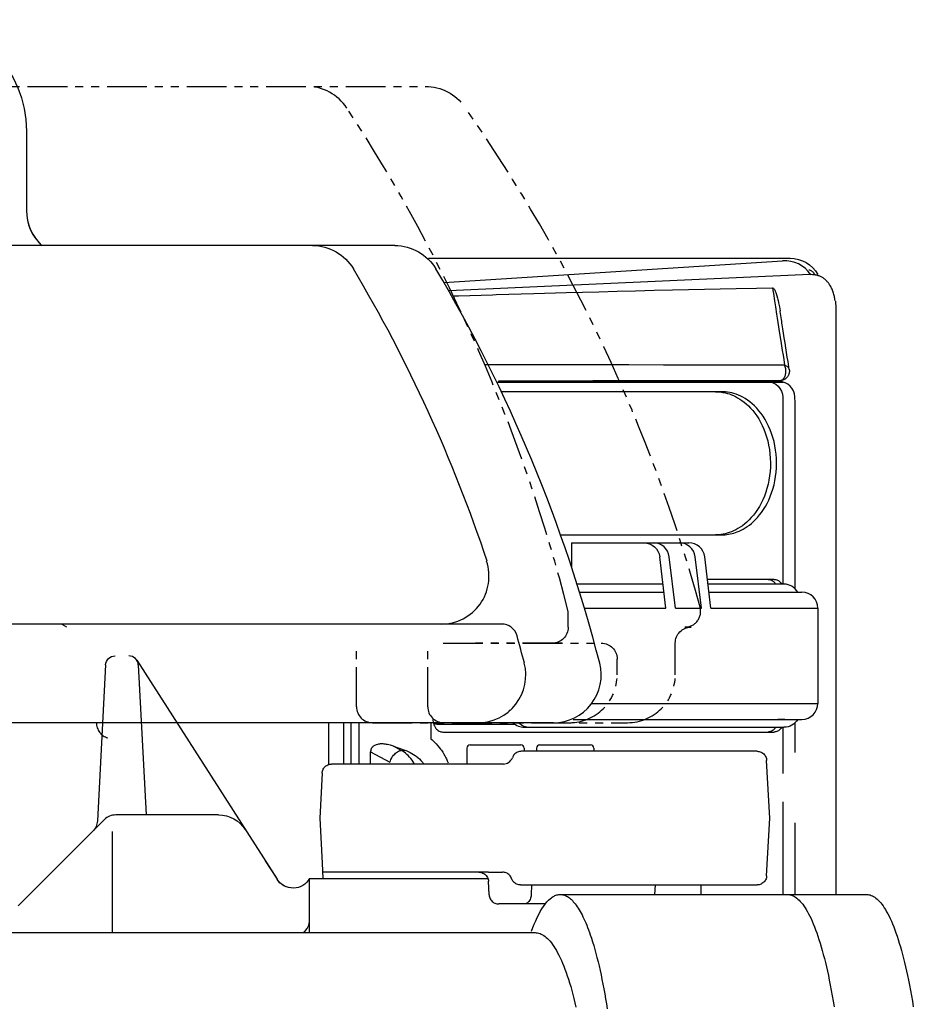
# Model space of a CAD drawing. Extents: x 98 to 2541, y 521 to 1479.
# Tile 6 of 6: x 2178 to 2459, y 1010 to 1320. Entities that reach past the tile are written whole.
import ezdxf

# ---------------------------------------------------------------- set-up
doc = ezdxf.new("R2010")
doc.units = 0
doc.header["$LTSCALE"] = 10
doc.linetypes.add('PHANTOM', pattern=[2.5, 1.25, -0.25, 0.25, -0.25, 0.25, -0.25])
doc.layers.get('0').update_dxf_attribs({"linetype": 'CONTINUOUS'})

msp = doc.modelspace()

# ---------------------------------------------------------------- linework, layer by layer
at = {"linetype": 'PHANTOM'}
for p, q in [((2055.35, 1299), (2305.42, 1299)), ((2350.27, 1129), (2350.27, 1134)), ((2350.27, 1129), (2350.27, 1134)), ((2192.67, 1129), (2191.17, 1129.87)), ((2192.67, 1129), (2191.17, 1129.87)), ((2388.92, 1129), (2386.9, 1129)), ((2388.92, 1129), (2386.9, 1129)), ((2283.74, 1104), (2283.74, 1124)), ((2283.74, 1104), (2283.74, 1124)), ((2306.11, 1104), (2306.11, 1124)), ((2306.11, 1104), (2306.11, 1124)), ((2310.97, 1124), (2360.67, 1124)), ((2310.97, 1124), (2360.67, 1124)), ((2348.41, 1124), (2321.14, 1124)), ((2348.41, 1124), (2321.14, 1124)), ((2383.92, 1114), (2383.92, 1124)), ((2383.92, 1114), (2383.92, 1124)), ((2365.67, 1114), (2365.67, 1119)), ((2365.67, 1114), (2365.67, 1119)), ((2288.74, 1099), (2368.92, 1099)), ((2288.74, 1099), (2368.92, 1099))]:
    msp.add_line(p, q, dxfattribs=at)
at = {"linetype": 'CONTINUOUS'}
for p, q in [((2180, 1285), (2180, 1260)), ((2180, 1285), (2180, 1260)), ((2180, 1285), (2180, 1260)), ((2180, 1285), (2180, 1260)), ((2295.78, 1249), (2061.12, 1249)), ((2295.78, 1249), (2061.12, 1249)), ((2306.31, 1245), (2420, 1245)), ((2311.21, 1237.34), (2417.63, 1244.2)), ((2327.81, 1206.05), (2417.69, 1206.05)), ((2415.83, 1206.25), (2416.89, 1206.54)), ((2416.4, 1206.33), (2417.56, 1206.63)), ((2416.92, 1206.54), (2416.9, 1206.52)), ((2417.69, 1206.05), (2417.83, 1206.05)), ((2398.53, 1203.05), (2329.25, 1203.05)), ((2417.69, 1201.28), (2417.69, 1142.55)), ((2347.86, 1158.05), (2398.53, 1158.05)), ((2351.31, 1155.55), (2388.21, 1155.55)), ((2351.31, 1155.55), (2351.31, 1147.97)), ((2381.01, 1135.05), (2379.03, 1151.16)), ((2384.01, 1135.05), (2382.03, 1151.16)), ((2392.15, 1135.05), (2390.18, 1151.16)), ((2395.15, 1135.05), (2393.18, 1151.16)), ((2380.09, 1142.55), (2353.06, 1142.55)), ((2415, 1144.05), (2394.05, 1144.05)), ((2418.08, 1142.55), (2394.23, 1142.55)), ((2353.85, 1140.05), (2380.4, 1140.05)), ((2394.54, 1140.05), (2423.74, 1140.05)), ((2355.37, 1135.05), (2381.01, 1135.05)), ((2384.01, 1135.05), (2392.15, 1135.05)), ((2395.15, 1135.05), (2428.74, 1135.05)), ((2428.74, 1135.05), (2428.74, 1105.05)), ((2329.36, 1130), (2157.82, 1130)), ((2214.68, 1118.62), (2258.75, 1049.76)), ((2204.85, 1117.16), (2202.28, 1068.13)), ((2215.15, 1117.16), (2217.62, 1070)), ((2357.69, 1105.05), (2428.74, 1105.05)), ((2345.65, 1099), (2159.16, 1099)), ((2275, 1086), (2275, 1099)), ((2279.59, 1099), (2279.59, 1086)), ((2351.79, 1100.05), (2423.74, 1100.05)), ((2418.34, 1100.05), (2416.14, 1100.05)), ((2309.38, 1098.55), (2333.51, 1098.55)), ((2310.82, 1096.05), (2415, 1096.05)), ((2336.51, 1097.55), (2418.08, 1097.55)), ((2417.69, 1097.55), (2417.69, 1082.99)), ((2288.17, 1086), (2288.17, 1089.86)), ((2288.17, 1089.86), (2294.21, 1086.59)), ((2297.82, 1090.28), (2295.39, 1091.6)), ((2297.82, 1090.28), (2298.92, 1090.36)), ((2318.43, 1091), (2318.43, 1086)), ((2319.43, 1092), (2335.43, 1092)), ((2409.65, 1090), (2335.55, 1090)), ((2336.43, 1091), (2336.43, 1090)), ((2340.29, 1091), (2340.29, 1090)), ((2341.29, 1092), (2357.29, 1092)), ((2358.29, 1091), (2358.29, 1090)), ((2413.6, 1069), (2412.65, 1087.16)), ((2325.18, 1086), (2275.91, 1086)), ((2329.89, 1086), (2325.18, 1086)), ((2272.92, 1083.16), (2272.17, 1069)), ((2417.69, 1074.11), (2417.69, 1045)), ((2177.43, 1041.46), (2204.91, 1068.94)), ((2240.33, 1070), (2208.04, 1070)), ((2272.17, 1069), (2272.92, 1054.84)), ((2412.65, 1050.84), (2413.6, 1069)), ((2421.57, 1045), (2421.57, 1067.52)), ((2207, 1033), (2207, 1064.75)), ((2255, 1055.62), (2258.75, 1049.76)), ((2272.92, 1054.84), (2273.17, 1050)), ((2269, 1033), (2269, 1050)), ((2269, 1050), (2325.06, 1050)), ((2325.18, 1052), (2273.07, 1052)), ((2302.38, 1050), (2325.06, 1050)), ((2325.18, 1052), (2329.64, 1052)), ((2325.45, 1044.84), (2325.22, 1049.16)), ((2335.3, 1048), (2340.51, 1048)), ((2335.3, 1048), (2409.65, 1048)), ((2338.74, 1048), (2338.62, 1044.84)), ((2377.52, 1044.84), (2377.69, 1048)), ((2392, 1048), (2392, 1045)), ((2347.77, 1045), (2444.08, 1045)), ((2377.52, 1044.84), (2377.54, 1044.84)), ((2328.45, 1042), (2328.46, 1042)), ((2343.06, 1042), (2328.45, 1042)), ((2157, 1033), (2339.87, 1033))]:
    msp.add_line(p, q, dxfattribs=at)
for points in [[(2425.92, 1241.34, 0), (2426.14, 1241.31, 0), (2426.36, 1241.25, 0), (2426.58, 1241.16, 0), (2426.79, 1241.03, 0), (2426.99, 1240.87, 0), (2427.19, 1240.69, 0), (2427.36, 1240.48, 0), (2427.52, 1240.25, 0), (2427.66, 1240, 0), (2427.78, 1239.74, 0)], [(2427.78, 1239.74, 0), (2427.42, 1239.77, 0), (2427.05, 1239.81, 0), (2426.66, 1239.86, 0), (2426.52, 1239.89, 0), (2426.37, 1239.92, 0), (2426.31, 1239.93, 0), (2426.24, 1239.93, 0), (2312.72, 1234.72, 0)], [(2434.15, 1231.6, 0), (2434.11, 1231.99, 0), (2434.05, 1232.38, 0), (2434, 1232.69, 0), (2433.94, 1233, 0), (2433.87, 1233.3, 0), (2433.78, 1233.65, 0), (2433.68, 1234, 0), (2433.58, 1234.31, 0), (2433.47, 1234.62, 0), (2433.34, 1234.96, 0), (2433.21, 1235.28, 0), (2433.07, 1235.56, 0), (2432.94, 1235.84, 0), (2432.77, 1236.14, 0), (2432.6, 1236.43, 0), (2432.43, 1236.69, 0), (2432.26, 1236.94, 0), (2432.15, 1237.09, 0), (2432.04, 1237.24, 0), (2431.88, 1237.44, 0), (2431.71, 1237.64, 0), (2431.53, 1237.82, 0), (2431.33, 1238.03, 0), (2431.12, 1238.22, 0), (2430.91, 1238.4, 0), (2430.7, 1238.57, 0), (2430.54, 1238.69, 0), (2430.37, 1238.8, 0), (2430.21, 1238.91, 0), (2429.97, 1239.05, 0), (2429.74, 1239.17, 0), (2429.53, 1239.27, 0), (2429.33, 1239.36, 0), (2429.12, 1239.44, 0), (2428.88, 1239.52, 0), (2428.65, 1239.59, 0), (2428.39, 1239.65, 0), (2428.14, 1239.7, 0), (2427.96, 1239.72, 0), (2427.78, 1239.74, 0)], [(2314.45, 1233.15, 0), (2315.77, 1233.19, 0), (2326.5, 1233.53, 0), (2327.6, 1233.56, 0), (2339.43, 1233.92, 0), (2349.64, 1234.21, 0), (2359.85, 1234.49, 0), (2365.65, 1234.65, 0), (2371.45, 1234.8, 0), (2377.25, 1234.94, 0), (2383.05, 1235.08, 0), (2393.06, 1235.31, 0), (2398.06, 1235.42, 0), (2403.07, 1235.52, 0), (2409.48, 1235.65, 0), (2414.48, 1235.74, 0)], [(2414.47, 1235.73, 0), (2414.64, 1235.69, 0), (2414.72, 1235.64, 0), (2414.81, 1235.56, 0), (2414.91, 1235.44, 0), (2415, 1235.3, 0), (2415.11, 1235.13, 0), (2415.21, 1234.93, 0), (2415.32, 1234.68, 0), (2415.52, 1234.19, 0), (2415.63, 1233.88, 0), (2415.85, 1233.2, 0), (2416.07, 1232.42, 0), (2416.17, 1232.02, 0), (2416.26, 1231.67, 0), (2416.41, 1230.99, 0), (2416.58, 1230.17, 0), (2416.66, 1229.74, 0), (2416.78, 1229.05, 0), (2416.86, 1228.52, 0)], [(2414.48, 1235.73, 0), (2414.62, 1234.84, 0), (2414.75, 1233.97, 0), (2414.88, 1233.15, 0), (2415, 1232.37, 0), (2415.11, 1231.65, 0), (2415.22, 1230.97, 0), (2415.32, 1230.34, 0), (2415.41, 1229.74, 0), (2415.77, 1227.41, 0), (2415.87, 1226.8, 0), (2415.97, 1226.16, 0), (2416.18, 1224.84, 0), (2416.4, 1223.44, 0), (2416.63, 1221.99, 0), (2417.1, 1218.98, 0), (2417.34, 1217.47, 0), (2417.57, 1216, 0), (2417.8, 1214.56, 0), (2418.02, 1213.14, 0), (2418.3, 1211.39, 0)], [(2434.45, 1045, 0), (2434.45, 1229.84, 0), (2434.45, 1229.85, 0), (2434.45, 1229.86, 0), (2434.45, 1229.87, 0), (2434.45, 1229.88, 0), (2434.45, 1229.89, 0), (2434.45, 1229.9, 0), (2434.45, 1229.91, 0), (2434.45, 1229.91, 0), (2434.45, 1229.92, 0), (2434.45, 1229.93, 0), (2434.45, 1229.94, 0), (2434.45, 1229.95, 0), (2434.45, 1229.96, 0), (2434.45, 1229.97, 0), (2434.45, 1229.98, 0), (2434.45, 1229.99, 0), (2434.45, 1230, 0), (2434.45, 1230, 0), (2434.45, 1230.01, 0), (2434.45, 1230.02, 0), (2434.45, 1230.03, 0), (2434.45, 1230.04, 0), (2434.45, 1230.05, 0), (2434.45, 1230.06, 0), (2434.45, 1230.06, 0), (2434.45, 1230.07, 0), (2434.45, 1230.08, 0), (2434.45, 1230.09, 0), (2434.45, 1230.1, 0), (2434.45, 1230.11, 0), (2434.45, 1230.11, 0), (2434.45, 1230.12, 0), (2434.45, 1230.13, 0), (2434.45, 1230.14, 0), (2434.45, 1230.15, 0), (2434.45, 1230.29, 0), (2434.44, 1230.43, 0), (2434.44, 1230.45, 0), (2434.44, 1230.48, 0), (2434.44, 1230.5, 0), (2434.44, 1230.53, 0), (2434.44, 1230.55, 0), (2434.44, 1230.58, 0), (2434.44, 1230.61, 0), (2434.44, 1230.63, 0), (2434.44, 1230.66, 0), (2434.44, 1230.69, 0), (2434.44, 1230.71, 0), (2434.43, 1230.82, 0), (2434.43, 1230.92, 0), (2434.42, 1231.02, 0), (2434.42, 1231.09, 0), (2434.42, 1231.15, 0), (2434.42, 1231.22, 0), (2434.41, 1231.28, 0), (2434.41, 1231.41, 0), (2434.4, 1231.53, 0), (2434.4, 1231.53, 0)], [(2419.76, 1210, 0), (2419.36, 1212.51, 0), (2419.14, 1213.91, 0), (2418.92, 1215.34, 0), (2418.68, 1216.88, 0), (2418.43, 1218.43, 0), (2418.19, 1219.98, 0), (2417.95, 1221.5, 0), (2417.75, 1222.79, 0), (2417.56, 1224.04, 0), (2417.47, 1224.64, 0), (2417.38, 1225.22, 0), (2417.29, 1225.79, 0), (2417.2, 1226.34, 0), (2416.9, 1228.27, 0), (2416.86, 1228.52, 0)], [(2418.3, 1211.39, 0), (2416.43, 1211.39, 0), (2414.59, 1211.39, 0), (2412.77, 1211.39, 0), (2410.98, 1211.4, 0), (2409.21, 1211.4, 0), (2407.46, 1211.4, 0), (2405.74, 1211.4, 0), (2404.05, 1211.4, 0), (2402.39, 1211.41, 0), (2400.75, 1211.41, 0), (2399.14, 1211.41, 0), (2397.56, 1211.41, 0), (2396.01, 1211.41, 0), (2394.48, 1211.42, 0), (2392.98, 1211.42, 0), (2391.5, 1211.42, 0), (2388.59, 1211.42, 0), (2385.74, 1211.43, 0), (2382.95, 1211.43, 0), (2380.2, 1211.43, 0), (2369.34, 1211.45, 0), (2363.88, 1211.45, 0), (2361.12, 1211.46, 0), (2358.34, 1211.46, 0), (2355.53, 1211.46, 0), (2352.69, 1211.47, 0), (2349.81, 1211.47, 0), (2346.91, 1211.47, 0), (2335.19, 1211.49, 0), (2332.3, 1211.49, 0), (2329.45, 1211.49, 0), (2326.66, 1211.5, 0), (2323.92, 1211.5, 0)], [(2416.89, 1206.54, 0), (2417.09, 1206.57, 0), (2417.3, 1206.64, 0), (2417.5, 1206.74, 0), (2417.69, 1206.88, 0), (2417.87, 1207.06, 0), (2418.04, 1207.26, 0), (2418.2, 1207.49, 0), (2418.33, 1207.74, 0), (2418.45, 1208.01, 0), (2418.54, 1208.29, 0), (2418.61, 1208.59, 0), (2418.67, 1208.9, 0), (2418.7, 1209.23, 0), (2418.71, 1209.56, 0), (2418.69, 1209.89, 0), (2418.66, 1210.22, 0), (2418.6, 1210.54, 0), (2418.51, 1210.85, 0), (2418.41, 1211.13, 0), (2418.3, 1211.39, 0)], [(2418.3, 1211.39, 0), (2418.53, 1211.31, 0), (2418.75, 1211.21, 0), (2418.95, 1211.1, 0), (2419.14, 1210.97, 0), (2419.3, 1210.83, 0), (2419.44, 1210.67, 0), (2419.56, 1210.51, 0), (2419.65, 1210.34, 0), (2419.72, 1210.17, 0), (2419.75, 1210, 0)], [(2419.75, 1210, 0), (2419.77, 1209.91, 0), (2419.78, 1209.82, 0), (2419.78, 1209.74, 0), (2419.79, 1209.67, 0), (2419.79, 1209.52, 0), (2419.79, 1209.42, 0), (2419.78, 1209.32, 0), (2419.78, 1209.26, 0), (2419.77, 1209.2, 0), (2419.76, 1209.13, 0), (2419.75, 1209.06, 0), (2419.74, 1208.99, 0), (2419.73, 1208.91, 0), (2419.7, 1208.79, 0), (2419.66, 1208.66, 0), (2419.61, 1208.51, 0), (2419.56, 1208.37, 0), (2419.49, 1208.22, 0), (2419.41, 1208.07, 0), (2419.31, 1207.91, 0), (2419.21, 1207.76, 0), (2419.08, 1207.6, 0), (2419, 1207.5, 0), (2418.9, 1207.4, 0), (2418.79, 1207.3, 0), (2418.68, 1207.2, 0), (2418.57, 1207.11, 0), (2418.44, 1207.03, 0), (2418.31, 1206.95, 0), (2418.17, 1206.87, 0), (2418.03, 1206.8, 0), (2417.9, 1206.75, 0), (2417.78, 1206.7, 0), (2417.64, 1206.66, 0), (2417.6, 1206.64, 0), (2417.56, 1206.63, 0)], [(2416.58, 1206.23, 0), (2413.42, 1206.25, 0), (2411.74, 1206.26, 0), (2410.12, 1206.27, 0), (2409.35, 1206.27, 0), (2408.6, 1206.27, 0), (2407.88, 1206.27, 0), (2407.2, 1206.27, 0), (2400.7, 1206.27, 0), (2394.15, 1206.26, 0), (2387.56, 1206.26, 0), (2380.92, 1206.26, 0), (2374.08, 1206.25, 0), (2367.19, 1206.25, 0), (2360.25, 1206.24, 0), (2353.26, 1206.24, 0), (2347.06, 1206.23, 0), (2340.83, 1206.23, 0), (2334.56, 1206.23, 0), (2328.25, 1206.22, 0)], [(2328.44, 1206.5, 0), (2331.1, 1206.5, 0), (2333.8, 1206.51, 0), (2339.25, 1206.51, 0), (2344.73, 1206.51, 0), (2347.45, 1206.51, 0), (2350.15, 1206.51, 0), (2352.82, 1206.51, 0), (2355.45, 1206.51, 0), (2358.06, 1206.52, 0), (2360.65, 1206.52, 0), (2365.76, 1206.52, 0), (2370.84, 1206.52, 0), (2375.9, 1206.52, 0), (2378.44, 1206.52, 0), (2381, 1206.52, 0), (2383.6, 1206.53, 0), (2386.23, 1206.53, 0), (2388.92, 1206.53, 0), (2391.68, 1206.53, 0), (2393.08, 1206.53, 0), (2394.51, 1206.53, 0), (2395.96, 1206.53, 0), (2397.43, 1206.53, 0), (2398.92, 1206.53, 0), (2400.44, 1206.53, 0), (2401.98, 1206.53, 0), (2403.55, 1206.53, 0), (2405.14, 1206.53, 0), (2406.76, 1206.53, 0), (2408.4, 1206.53, 0), (2410.05, 1206.53, 0), (2411.74, 1206.53, 0), (2413.44, 1206.54, 0), (2416.9, 1206.54, 0)], [(2412.71, 1206.28, 0), (2411.23, 1206.28, 0), (2409.8, 1206.29, 0), (2409.12, 1206.29, 0), (2408.46, 1206.29, 0), (2407.82, 1206.29, 0), (2407.21, 1206.29, 0), (2400.71, 1206.29, 0), (2394.16, 1206.28, 0), (2387.56, 1206.28, 0), (2380.92, 1206.28, 0), (2374.07, 1206.27, 0), (2367.18, 1206.27, 0), (2360.24, 1206.26, 0), (2353.25, 1206.26, 0)], [(2416.4, 1206.33, 0), (2416.24, 1206.29, 0), (2416.07, 1206.26, 0), (2415.83, 1206.25, 0)], [(2417.56, 1206.63, 0), (2417.41, 1206.6, 0), (2417.25, 1206.57, 0), (2417.1, 1206.55, 0)], [(2396.61, 1203.05, 0), (2397.06, 1203.04, 0), (2397.52, 1203.02, 0), (2397.97, 1202.98, 0), (2398.42, 1202.92, 0), (2398.88, 1202.85, 0), (2399.33, 1202.77, 0), (2399.77, 1202.67, 0), (2400.22, 1202.55, 0)], [(2398.51, 1202.91, 0), (2399.09, 1202.81, 0), (2399.69, 1202.69, 0), (2400.29, 1202.53, 0), (2400.92, 1202.34, 0), (2401.55, 1202.1, 0), (2402.2, 1201.83, 0), (2402.86, 1201.52, 0), (2403.53, 1201.16, 0), (2404.2, 1200.75, 0), (2404.88, 1200.29, 0), (2405.57, 1199.77, 0), (2406.25, 1199.2, 0), (2406.93, 1198.57, 0), (2407.6, 1197.88, 0), (2408.26, 1197.13, 0), (2408.91, 1196.31, 0), (2409.53, 1195.43, 0), (2410.14, 1194.49, 0), (2410.71, 1193.48, 0), (2411.25, 1192.42, 0), (2411.75, 1191.29, 0), (2412.21, 1190.11, 0), (2412.62, 1188.88, 0), (2412.98, 1187.6, 0), (2413.27, 1186.28, 0), (2413.51, 1184.92, 0), (2413.69, 1183.54, 0), (2413.8, 1182.14, 0), (2413.84, 1180.72, 0), (2413.82, 1179.3, 0), (2413.73, 1177.94, 0), (2413.57, 1176.58, 0), (2413.36, 1175.24, 0), (2413.08, 1173.94, 0), (2412.75, 1172.66, 0), (2412.36, 1171.42, 0), (2411.92, 1170.23, 0), (2411.44, 1169.09, 0), (2410.91, 1168, 0), (2410.35, 1166.97, 0), (2409.75, 1166, 0), (2409.13, 1165.09, 0), (2408.48, 1164.24, 0), (2407.81, 1163.45, 0), (2407.13, 1162.73, 0), (2406.44, 1162.07, 0), (2405.74, 1161.47, 0), (2405.03, 1160.92, 0), (2404.33, 1160.43, 0), (2403.62, 1160, 0), (2402.93, 1159.62, 0), (2402.24, 1159.28, 0), (2401.56, 1159, 0), (2400.89, 1158.76, 0), (2400.23, 1158.55, 0), (2399.59, 1158.39, 0), (2398.96, 1158.26, 0), (2398.35, 1158.17, 0), (2397.75, 1158.1, 0), (2397.17, 1158.06, 0), (2396.61, 1158.05, 0)], [(2402.82, 1158.76, 0), (2403.42, 1158.97, 0), (2404.03, 1159.22, 0), (2404.65, 1159.51, 0), (2405.28, 1159.84, 0), (2405.92, 1160.22, 0), (2406.56, 1160.64, 0), (2407.22, 1161.11, 0), (2407.87, 1161.63, 0), (2408.52, 1162.21, 0), (2409.17, 1162.84, 0), (2409.81, 1163.54, 0), (2410.45, 1164.29, 0), (2411.06, 1165.1, 0), (2411.66, 1165.97, 0), (2412.24, 1166.91, 0), (2412.79, 1167.9, 0), (2413.31, 1168.96, 0), (2413.79, 1170.07, 0), (2414.22, 1171.24, 0), (2414.62, 1172.46, 0), (2414.96, 1173.72, 0), (2415.24, 1175.03, 0), (2415.47, 1176.37, 0), (2415.64, 1177.74, 0), (2415.74, 1179.14, 0), (2415.77, 1180.54, 0), (2415.74, 1181.96, 0), (2415.63, 1183.37, 0), (2415.47, 1184.72, 0), (2415.25, 1186.05, 0), (2414.96, 1187.36, 0), (2414.62, 1188.64, 0), (2414.22, 1189.87, 0), (2413.77, 1191.07, 0), (2413.27, 1192.21, 0), (2412.73, 1193.31, 0), (2412.15, 1194.34, 0), (2411.54, 1195.32, 0), (2410.9, 1196.23, 0), (2410.23, 1197.08, 0), (2409.54, 1197.87, 0), (2408.83, 1198.59, 0), (2408.12, 1199.25, 0), (2407.39, 1199.85, 0), (2406.66, 1200.39, 0), (2405.93, 1200.87, 0), (2405.21, 1201.3, 0), (2404.49, 1201.67, 0), (2403.77, 1201.99, 0), (2403.07, 1202.26, 0), (2402.38, 1202.48, 0), (2401.7, 1202.67, 0), (2401.03, 1202.81, 0), (2400.38, 1202.92, 0), (2399.75, 1202.99, 0), (2399.13, 1203.04, 0), (2398.53, 1203.05, 0)], [(2421.57, 1141.14, 0), (2421.57, 1199.64, 0), (2421.56, 1200.22, 0), (2421.55, 1200.82, 0), (2421.52, 1201.44, 0)], [(2398.53, 1158.05, 0), (2399.07, 1158.06, 0), (2399.61, 1158.09, 0), (2400.15, 1158.15, 0), (2400.69, 1158.23, 0), (2401.23, 1158.33, 0), (2401.76, 1158.45, 0), (2402.29, 1158.59, 0), (2402.82, 1158.76, 0)], [(2413.08, 1144.05, 0), (2413.34, 1144.03, 0), (2413.61, 1143.99, 0), (2413.88, 1143.91, 0), (2414.15, 1143.8, 0), (2414.4, 1143.66, 0), (2414.65, 1143.48, 0), (2414.88, 1143.28, 0), (2415.1, 1143.06, 0), (2415.29, 1142.81, 0), (2415.47, 1142.55, 0)], [(2415, 1144.05, 0), (2415.27, 1144.03, 0), (2415.54, 1143.99, 0), (2415.81, 1143.91, 0), (2416.07, 1143.8, 0), (2416.33, 1143.66, 0), (2416.58, 1143.48, 0), (2416.81, 1143.28, 0), (2417.02, 1143.06, 0), (2417.22, 1142.81, 0), (2417.4, 1142.55, 0)], [(2282.05, 1086, 0), (2282.05, 1099, 0)], [(2284.44, 1099, 0), (2284.44, 1086, 0)], [(2307.13, 1099, 0), (2307.13, 1093.9, 0)], [(2307.76, 1100.05, 0), (2307.77, 1099.64, 0), (2307.83, 1099.22, 0), (2307.91, 1098.79, 0), (2308.04, 1098.37, 0), (2308.21, 1097.96, 0), (2308.42, 1097.58, 0), (2308.66, 1097.22, 0), (2308.89, 1096.95, 0), (2309.15, 1096.7, 0), (2309.42, 1096.5, 0), (2309.69, 1096.33, 0), (2309.98, 1096.2, 0), (2310.26, 1096.12, 0), (2310.55, 1096.07, 0), (2310.82, 1096.05, 0)], [(2421.57, 1089.58, 0), (2421.57, 1097.4, 0), (2421.57, 1098.96, 0)], [(2415.47, 1097.55, 0), (2415.29, 1097.29, 0), (2415.1, 1097.04, 0), (2414.88, 1096.82, 0), (2414.65, 1096.62, 0), (2414.4, 1096.45, 0), (2414.15, 1096.3, 0), (2413.88, 1096.19, 0), (2413.61, 1096.11, 0), (2413.34, 1096.07, 0), (2413.08, 1096.05, 0)], [(2417.4, 1097.55, 0), (2417.22, 1097.29, 0), (2417.02, 1097.04, 0), (2416.81, 1096.82, 0), (2416.58, 1096.62, 0), (2416.33, 1096.45, 0), (2416.07, 1096.3, 0), (2415.81, 1096.19, 0), (2415.54, 1096.11, 0), (2415.27, 1096.07, 0), (2415, 1096.05, 0)], [(2307.13, 1093.9, 0), (2307.49, 1093.58, 0), (2308.02, 1093.09, 0), (2308.4, 1092.72, 0), (2308.78, 1092.31, 0), (2309.27, 1091.77, 0), (2309.71, 1091.23, 0), (2310.12, 1090.7, 0), (2310.4, 1090.31, 0), (2310.82, 1089.69, 0), (2311.09, 1089.26, 0), (2311.51, 1088.53, 0), (2311.82, 1087.93, 0), (2311.98, 1087.61, 0), (2312.27, 1086.99, 0), (2312.54, 1086.35, 0), (2312.55, 1086.34, 0)], [(2295.39, 1091.6, 0), (2295.01, 1091.72, 0), (2294.39, 1091.9, 0), (2293.85, 1092.04, 0), (2293.5, 1092.11, 0), (2293.15, 1092.18, 0), (2292.8, 1092.23, 0), (2292.41, 1092.27, 0), (2292.1, 1092.3, 0), (2291.8, 1092.31, 0), (2291.49, 1092.31, 0), (2291.18, 1092.3, 0), (2290.91, 1092.28, 0), (2290.65, 1092.24, 0), (2290.29, 1092.17, 0), (2289.9, 1092.06, 0), (2289.65, 1091.97, 0), (2289.42, 1091.86, 0), (2289.2, 1091.74, 0), (2289.03, 1091.61, 0), (2288.87, 1091.48, 0), (2288.72, 1091.34, 0), (2288.6, 1091.19, 0), (2288.51, 1091.06, 0), (2288.39, 1090.87, 0), (2288.32, 1090.7, 0), (2288.26, 1090.52, 0), (2288.22, 1090.36, 0), (2288.19, 1090.2, 0), (2288.17, 1090.03, 0), (2288.17, 1089.86, 0)], [(2294.21, 1086.59, 0), (2294.37, 1087.02, 0), (2294.56, 1087.47, 0), (2294.8, 1087.91, 0), (2295.08, 1088.35, 0), (2295.39, 1088.76, 0), (2295.73, 1089.14, 0), (2296.03, 1089.42, 0), (2296.34, 1089.67, 0), (2296.66, 1089.88, 0), (2296.97, 1090.05, 0), (2297.27, 1090.17, 0), (2297.55, 1090.24, 0), (2297.82, 1090.28, 0)], [(2295.39, 1091.6, 0), (2297.16, 1090.98, 0), (2298.92, 1090.36, 0)], [(2301.88, 1086.17, 0), (2301.55, 1086.71, 0), (2301.19, 1087.24, 0), (2300.82, 1087.73, 0), (2300.43, 1088.19, 0), (2300.02, 1088.63, 0), (2299.6, 1089.03, 0), (2299.16, 1089.39, 0), (2298.72, 1089.72, 0), (2298.27, 1090.02, 0), (2297.82, 1090.28, 0)], [(2298.92, 1090.36, 0), (2299.57, 1090.11, 0), (2300.21, 1089.83, 0), (2300.58, 1089.65, 0), (2301.12, 1089.35, 0), (2301.68, 1089.01, 0), (2302.2, 1088.65, 0), (2302.48, 1088.44, 0), (2303, 1088.03, 0), (2303.49, 1087.59, 0), (2303.95, 1087.12, 0), (2304.35, 1086.68, 0), (2304.56, 1086.43, 0), (2304.71, 1086.23, 0)], [(2335.55, 1090, 0), (2335.24, 1089.98, 0), (2334.93, 1089.94, 0), (2334.62, 1089.85, 0), (2334.33, 1089.74, 0), (2334.04, 1089.59, 0), (2333.77, 1089.42, 0), (2333.53, 1089.22, 0), (2333.31, 1089, 0), (2333.12, 1088.76, 0), (2332.96, 1088.51, 0), (2332.82, 1088.26, 0), (2332.72, 1088, 0)], [(2409.65, 1090, 0), (2409.95, 1089.98, 0), (2410.26, 1089.94, 0), (2410.57, 1089.86, 0), (2410.88, 1089.74, 0), (2411.17, 1089.58, 0), (2411.46, 1089.4, 0), (2411.72, 1089.18, 0), (2411.95, 1088.93, 0), (2412.15, 1088.65, 0), (2412.32, 1088.37, 0), (2412.46, 1088.07, 0), (2412.55, 1087.76, 0), (2412.62, 1087.46, 0), (2412.65, 1087.16, 0)], [(2272.92, 1083.16, 0), (2272.95, 1083.46, 0), (2273.01, 1083.76, 0), (2273.11, 1084.07, 0), (2273.24, 1084.37, 0), (2273.41, 1084.65, 0), (2273.61, 1084.93, 0), (2273.85, 1085.18, 0), (2274.11, 1085.4, 0), (2274.39, 1085.58, 0), (2274.69, 1085.74, 0), (2274.99, 1085.86, 0), (2275.3, 1085.94, 0), (2275.61, 1085.98, 0), (2275.91, 1086, 0)], [(2322.23, 1052, 0), (2322.53, 1051.98, 0), (2322.84, 1051.94, 0), (2323.15, 1051.86, 0), (2323.45, 1051.74, 0), (2323.75, 1051.58, 0), (2324.03, 1051.4, 0), (2324.29, 1051.18, 0), (2324.53, 1050.93, 0), (2324.73, 1050.65, 0), (2324.9, 1050.37, 0), (2325.03, 1050.07, 0), (2325.13, 1049.76, 0), (2325.19, 1049.46, 0), (2325.22, 1049.16, 0)], [(2332.47, 1050, 0), (2332.35, 1050.28, 0), (2332.21, 1050.56, 0), (2332.03, 1050.82, 0), (2331.82, 1051.06, 0), (2331.59, 1051.28, 0), (2331.34, 1051.47, 0), (2331.07, 1051.64, 0), (2330.79, 1051.77, 0), (2330.5, 1051.87, 0), (2330.21, 1051.95, 0), (2329.92, 1051.99, 0), (2329.64, 1052, 0)], [(2335.3, 1048, 0), (2335.01, 1048.01, 0), (2334.71, 1048.06, 0), (2334.41, 1048.13, 0), (2334.12, 1048.24, 0), (2333.84, 1048.38, 0), (2333.57, 1048.55, 0), (2333.32, 1048.75, 0), (2333.09, 1048.97, 0), (2332.89, 1049.21, 0), (2332.72, 1049.46, 0), (2332.58, 1049.73, 0), (2332.47, 1050, 0)], [(2412.65, 1050.84, 0), (2412.62, 1050.54, 0), (2412.55, 1050.24, 0), (2412.46, 1049.93, 0), (2412.32, 1049.63, 0), (2412.15, 1049.34, 0), (2411.95, 1049.07, 0), (2411.72, 1048.82, 0), (2411.46, 1048.6, 0), (2411.17, 1048.41, 0), (2410.88, 1048.26, 0), (2410.57, 1048.14, 0), (2410.26, 1048.06, 0), (2409.95, 1048.01, 0), (2409.65, 1048, 0)], [(2325.45, 1044.84, 0), (2325.48, 1044.54, 0), (2325.54, 1044.24, 0), (2325.64, 1043.93, 0), (2325.78, 1043.63, 0), (2325.95, 1043.34, 0), (2326.15, 1043.07, 0), (2326.38, 1042.82, 0), (2326.64, 1042.6, 0), (2326.92, 1042.41, 0), (2327.22, 1042.26, 0), (2327.53, 1042.14, 0), (2327.84, 1042.06, 0), (2328.15, 1042.01, 0), (2328.45, 1042, 0)], [(2338.62, 1044.84, 0), (2338.59, 1044.49, 0), (2338.52, 1044.14, 0), (2338.42, 1043.78, 0), (2338.29, 1043.44, 0), (2338.12, 1043.12, 0), (2337.91, 1042.82, 0), (2337.71, 1042.6, 0), (2337.5, 1042.41, 0), (2337.27, 1042.26, 0), (2337.04, 1042.14, 0), (2336.81, 1042.06, 0), (2336.57, 1042.01, 0), (2336.35, 1042, 0)], [(2338.73, 1033.42, 0), (2339.16, 1034.56, 0), (2339.6, 1035.67, 0), (2340.06, 1036.73, 0), (2340.53, 1037.75, 0), (2341.01, 1038.71, 0), (2341.5, 1039.62, 0), (2342.01, 1040.48, 0), (2342.52, 1041.26, 0), (2343.05, 1041.99, 0), (2343.59, 1042.64, 0), (2344.13, 1043.22, 0), (2344.69, 1043.73, 0), (2344.97, 1043.95, 0), (2345.26, 1044.16, 0), (2345.54, 1044.34, 0), (2345.83, 1044.5, 0), (2346.12, 1044.64, 0), (2346.41, 1044.75, 0), (2346.71, 1044.85, 0), (2347, 1044.92, 0), (2347.3, 1044.97, 0), (2347.6, 1045, 0), (2347.9, 1045, 0), (2348.2, 1044.97, 0), (2348.5, 1044.93, 0), (2348.81, 1044.86, 0), (2349.11, 1044.76, 0), (2349.42, 1044.64, 0), (2349.72, 1044.49, 0), (2350.03, 1044.32, 0), (2350.34, 1044.12, 0), (2350.65, 1043.9, 0), (2350.95, 1043.65, 0), (2351.26, 1043.37, 0), (2351.57, 1043.06, 0), (2351.88, 1042.73, 0), (2352.18, 1042.38, 0), (2352.49, 1042, 0), (2352.79, 1041.59, 0), (2353.1, 1041.15, 0), (2353.4, 1040.69, 0), (2353.71, 1040.2, 0), (2354.01, 1039.68, 0), (2354.31, 1039.14, 0), (2354.61, 1038.57, 0), (2354.91, 1037.97, 0), (2355.2, 1037.35, 0), (2355.5, 1036.7, 0), (2355.79, 1036.03, 0), (2356.08, 1035.33, 0), (2356.36, 1034.61, 0), (2356.65, 1033.86, 0), (2356.93, 1033.09, 0), (2357.21, 1032.29, 0), (2357.57, 1031.21, 0), (2357.93, 1030.08, 0), (2358.29, 1028.91, 0), (2358.64, 1027.7, 0), (2358.98, 1026.46, 0), (2359.31, 1025.18, 0), (2359.64, 1023.86, 0), (2359.96, 1022.51, 0), (2360.28, 1021.13, 0), (2360.59, 1019.71, 0), (2360.89, 1018.27, 0), (2361.18, 1016.79, 0), (2361.47, 1015.29, 0), (2361.75, 1013.76, 0), (2362.02, 1012.21, 0), (2362.28, 1010.63, 0), (2362.53, 1009.04, 0)], [(2419.18, 1045, 0), (2419.54, 1044.98, 0), (2419.9, 1044.93, 0), (2420.26, 1044.84, 0), (2420.62, 1044.72, 0), (2420.99, 1044.56, 0), (2421.36, 1044.37, 0), (2421.73, 1044.13, 0), (2422.1, 1043.86, 0), (2422.47, 1043.55, 0), (2422.85, 1043.2, 0), (2423.22, 1042.8, 0), (2423.6, 1042.37, 0), (2423.97, 1041.9, 0), (2424.35, 1041.38, 0), (2424.72, 1040.82, 0), (2425.1, 1040.22, 0), (2425.47, 1039.58, 0), (2425.84, 1038.9, 0), (2426.22, 1038.17, 0), (2426.59, 1037.4, 0), (2426.95, 1036.59, 0), (2427.32, 1035.73, 0), (2427.68, 1034.84, 0), (2428.04, 1033.9, 0), (2428.4, 1032.92, 0), (2428.75, 1031.89, 0), (2429.1, 1030.83, 0), (2429.45, 1029.72, 0), (2429.79, 1028.58, 0), (2430.13, 1027.39, 0), (2430.46, 1026.17, 0), (2430.79, 1024.91, 0), (2431.11, 1023.61, 0), (2431.43, 1022.27, 0), (2431.74, 1020.9, 0), (2432.04, 1019.49, 0), (2432.34, 1018.05, 0), (2432.66, 1016.45, 0), (2432.97, 1014.81, 0), (2433.27, 1013.13, 0), (2433.56, 1011.42, 0), (2433.84, 1009.68, 0)], [(2444.08, 1045, 0), (2444.44, 1044.98, 0), (2444.8, 1044.93, 0), (2445.16, 1044.84, 0), (2445.52, 1044.72, 0), (2445.89, 1044.56, 0), (2446.26, 1044.37, 0), (2446.63, 1044.13, 0), (2447, 1043.86, 0), (2447.37, 1043.55, 0), (2447.75, 1043.2, 0), (2448.12, 1042.8, 0), (2448.5, 1042.37, 0), (2448.87, 1041.9, 0), (2449.25, 1041.38, 0), (2449.63, 1040.82, 0), (2450, 1040.22, 0), (2450.37, 1039.58, 0), (2450.75, 1038.9, 0), (2451.12, 1038.17, 0), (2451.49, 1037.4, 0), (2451.86, 1036.59, 0), (2452.22, 1035.73, 0), (2452.59, 1034.84, 0), (2452.95, 1033.9, 0), (2453.3, 1032.92, 0), (2453.66, 1031.89, 0), (2454.01, 1030.83, 0), (2454.35, 1029.72, 0), (2454.7, 1028.58, 0), (2455.03, 1027.39, 0), (2455.36, 1026.17, 0), (2455.69, 1024.91, 0), (2456.01, 1023.61, 0), (2456.33, 1022.27, 0), (2456.64, 1020.9, 0), (2456.95, 1019.49, 0), (2457.24, 1018.05, 0), (2457.56, 1016.45, 0), (2457.87, 1014.81, 0), (2458.17, 1013.13, 0), (2458.46, 1011.42, 0), (2458.74, 1009.68, 0)], [(2339.87, 1033, 0), (2340.25, 1032.98, 0), (2340.64, 1032.93, 0), (2341.02, 1032.84, 0), (2341.41, 1032.71, 0), (2341.8, 1032.55, 0), (2342.19, 1032.35, 0), (2342.59, 1032.1, 0), (2342.98, 1031.82, 0), (2343.38, 1031.5, 0), (2343.78, 1031.13, 0), (2344.17, 1030.73, 0), (2344.57, 1030.28, 0), (2344.97, 1029.78, 0), (2345.37, 1029.25, 0), (2345.77, 1028.67, 0), (2346.16, 1028.05, 0), (2346.56, 1027.38, 0), (2346.95, 1026.67, 0), (2347.34, 1025.92, 0), (2347.73, 1025.12, 0), (2348.12, 1024.28, 0), (2348.5, 1023.39, 0), (2348.88, 1022.47, 0), (2349.26, 1021.49, 0), (2349.63, 1020.48, 0), (2349.99, 1019.43, 0), (2350.36, 1018.33, 0), (2350.71, 1017.19, 0), (2351.06, 1016.02, 0), (2351.41, 1014.8, 0), (2351.74, 1013.55, 0), (2352.08, 1012.26, 0), (2352.4, 1010.93, 0), (2352.72, 1009.57, 0)]]:
    msp.add_polyline3d(points, dxfattribs=at)
at = {"linetype": 'CONTINUOUS', "extrusion": (3.39917e-25, 3.39916e-25, -1)}
msp.add_arc((-2145, 1285, 0), 35, 90, 180, dxfattribs=at)
msp.add_arc((-2145, 1285, 0), 35, 90, 180, dxfattribs=at)
at = {"linetype": 'CONTINUOUS', "extrusion": (4.47347e-25, 4.47348e-25, -1)}
msp.add_arc((-2145, 1285, 0), 35, 90, 180, dxfattribs=at)
msp.add_arc((-2145, 1285, 0), 35, 90, 180, dxfattribs=at)
at = {"linetype": 'PHANTOM'}
for centre, radius, start, end in [((2268.16, 1284, 0), 15, 33.274, 90), ((1844.75, 1006.15, 0), 521.44, 14.193, 33.274), ((1900, 1000, 0), 510, 15.388, 35.011), ((2386.9, 1134, 0), 5, 270, 15.388), ((2386.9, 1134, 0), 5, 270, 15.388), ((2350.67, 1114, 0), 15, 270, 0), ((2350.67, 1114, 0), 15, 270, 0), ((2368.92, 1114, 0), 15, 270, 0), ((2368.92, 1114, 0), 15, 270, 0), ((2288.74, 1104, 0), 5, 180, 270), ((2288.74, 1104, 0), 5, 180, 270), ((2311.11, 1104, 0), 5, 180, 270), ((2311.11, 1104, 0), 5, 180, 270), ((2206.99, 1099, 0), 5, 180, 253.403)]:
    msp.add_arc(centre, radius, start, end, dxfattribs=at)
at = {"linetype": 'PHANTOM', "extrusion": (1.45475e-24, 2.79522e-24, -1)}
msp.add_arc((-2305.42, 1284, 0), 15, 90, 144.989, dxfattribs=at)
msp.add_arc((-2305.42, 1284, 0), 15, 90, 144.989, dxfattribs=at)
at = {"linetype": 'CONTINUOUS'}
for centre, radius, start, end in [((2195, 1260, 0), 15, 180, 227.51), ((2195, 1260, 0), 15, 180, 227.51), ((2195, 1260, 0), 15, 180, 225.877), ((2195, 1260, 0), 15, 180, 225.877), ((1874.3, 999.24, 0), 475, 18.481, 30.687), ((1900.2, 999.24, 0), 475, 14.446, 30.687), ((2418.27, 1234.22, 0), 10, 34.058, 93.6914), ((2416.53, 1201.23, 0), 5, 2.482, 89.443), ((2377.07, 1150.55, 0), 5, 6.986, 90), ((2385.21, 1150.55, 0), 5, 6.986, 90), ((2388.21, 1150.55, 0), 5, 6.986, 90), ((2310.38, 1145, 0), 15, 270, 18.474), ((2418.08, 1137.55, 0), 5, 30, 90), ((2423.74, 1135.05, 0), 5, 0, 90), ((2329.36, 1125, 0), 5, 15.52, 90), ((1876.5, 999.24, 0), 475, 14.446, 15.52), ((2212.15, 1117, 0), 3, 3, 90), ((2321.95, 1114, 0), 15, 270, 14.446), ((2345.65, 1114, 0), 15, 270, 14.446), ((2423.74, 1105.05, 0), 5, 270, 0), ((2309.38, 1101.55, 0), 3, 239.808, 270), ((2311.88, 1101.55, 0), 3, 238.245, 270), ((2323.2, 1101.55, 0), 3, 238.245, 270), ((2336.51, 1102.55, 0), 5, 225.25, 270), ((2336.51, 1102.55, 0), 5, 225.25, 270), ((2338.28, 1102.55, 0), 5, 225.25, 270), ((2319.43, 1091, 0), 1, 90, 180), ((2335.43, 1091, 0), 1, 0, 90), ((2341.29, 1091, 0), 1, 90, 180), ((2357.29, 1091, 0), 1, 0, 90), ((2329.89, 1089, 0), 3, 270, 340.529), ((2208.04, 1065, 0), 5, 90, 135), ((2264, 1037, 0), 5, 306.87, 0)]:
    msp.add_arc(centre, radius, start, end, dxfattribs=at)
at = {"linetype": 'CONTINUOUS', "extrusion": (1.42321e-24, 2.49955e-24, -1)}
msp.add_arc((-2269.88, 1234, 0), 15, 90, 149.313, dxfattribs=at)
msp.add_arc((-2269.88, 1234, 0), 15, 90, 149.313, dxfattribs=at)
at = {"linetype": 'CONTINUOUS', "extrusion": (-9.77995e-25, -1.71763e-24, -1)}
msp.add_arc((-2295.78, 1234, 0), 15, 90, 149.313, dxfattribs=at)
msp.add_arc((-2295.78, 1234, 0), 15, 90, 149.313, dxfattribs=at)
at = {"linetype": 'CONTINUOUS', "extrusion": (2.19424e-24, 3.74934e-24, -1)}
msp.add_arc((-2420, 1235, 0), 10, 90, 150.675, dxfattribs=at)
at = {"linetype": 'CONTINUOUS', "extrusion": (4.79402e-25, 4.76714e-25, -1)}
msp.add_arc((-2412.69, 1201.28, 0), 5, 90.322, 180, dxfattribs=at)
at = {"linetype": 'CONTINUOUS', "extrusion": (2.57686e-25, 2.91452e-25, -1)}
msp.add_arc((-2374.07, 1150.55, 0), 5, 90, 173.014, dxfattribs=at)
at = {"linetype": 'PHANTOM', "extrusion": (4.15075e-25, -4.15073e-25, -1)}
msp.add_arc((-2345.27, 1129, 0), 5, 180, 270, dxfattribs=at)
msp.add_arc((-2345.27, 1129, 0), 5, 180, 270, dxfattribs=at)
at = {"linetype": 'PHANTOM', "extrusion": (9.48964e-25, -9.48965e-25, -1)}
msp.add_arc((-2388.92, 1124, 0), 5, 0, 90, dxfattribs=at)
msp.add_arc((-2388.92, 1124, 0), 5, 0, 90, dxfattribs=at)
at = {"linetype": 'PHANTOM', "extrusion": (2.53294e-24, 2.53294e-24, -1)}
msp.add_arc((-2360.67, 1119, 0), 5, 90, 180, dxfattribs=at)
msp.add_arc((-2360.67, 1119, 0), 5, 90, 180, dxfattribs=at)
at = {"linetype": 'CONTINUOUS', "extrusion": (5.15726e-25, -5.43462e-25, -1)}
msp.add_arc((-2207.85, 1117, 0), 3, 3, 90, dxfattribs=at)
at = {"linetype": 'CONTINUOUS', "extrusion": (-3.82502e-24, -1.34477e-23, -1)}
msp.add_arc((-2316.13, 1101.55, 0), 3, 270, 301.7553, dxfattribs=at)
at = {"linetype": 'CONTINUOUS', "extrusion": (-4.31161e-24, 7.46791e-24, -1)}
msp.add_arc((-2418.08, 1102.55, 0), 5, 210, 270, dxfattribs=at)
at = {"linetype": 'CONTINUOUS', "extrusion": (9.24772e-24, -4.11734e-24, -1)}
msp.add_arc((-2197.29, 1068.39, 0), 5, 183, 225, dxfattribs=at)
at = {"linetype": 'CONTINUOUS', "extrusion": (-1.23792e-24, -2.26216e-24, -1)}
msp.add_arc((-2240.33, 1060, 0), 10, 90, 147.378, dxfattribs=at)
at = {"linetype": 'CONTINUOUS', "extrusion": (-8.9864e-27, 3.9259e-25, -1)}
msp.add_arc((-2263.8, 1053, 0), 6, 210, 327.3776, dxfattribs=at)
at = {"linetype": 'CONTINUOUS', "extrusion": (-4.04226e-24, -6.32827e-24, -1)}
msp.add_arc((-2263.8, 1053, 0), 6, 277.7602, 327.3776, dxfattribs=at)
at = {"linetype": 'CONTINUOUS'}
msp.add_point((2331.87, 1102.84), dxfattribs=at)

doc.saveas('drawing.dxf')
